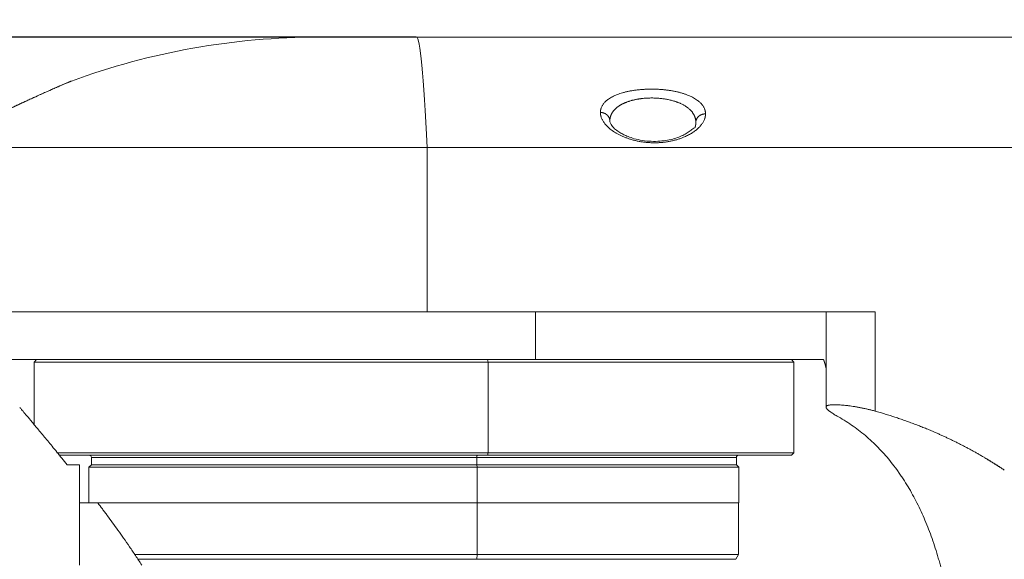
# Model space of a CAD drawing. Header units: millimetres. Extents: x 5437 to 18441, y -4466 to 3128.
# Tile 6 of 256: x 6991 to 7197, y -2858 to -2745. Entities that reach past the tile are written whole.
import ezdxf

# ---------------------------------------------------------------- set-up
doc = ezdxf.new("R2010")
doc.units = ezdxf.units.MM
doc.layers.add('1', color=7, linetype='Continuous', true_color=0xffffff)
doc.dimstyles.get("Standard").update_dxf_attribs({"dimtxt": 0.18, "dimasz": 0.18, "dimexe": 0.18, "dimexo": 0.0625, "dimgap": 0.09, "dimtad": 0, "dimtih": 1, "dimtoh": 1, "dimdec": 4, "dimzin": 0, "dimdsep": 46, "dimtxsty": 'Standard', "dimcen": 0.09, "dimadec": 0, "dimazin": 0, "dimtfac": 1, "dimtdec": 4, "dimtofl": 0, "dimtmove": 0, "dimatfit": 3, "dimfxl": 1, "dimtolj": 1, "dimtzin": 0, "dimarcsym": 0})

# ---------------------------------------------------------------- blocks, each defined once
blk = doc.blocks.new('*D53')
at = {"color": 0, "lineweight": -2, "transparency": 16777216}
for p, q in [((10989.43, -2154.42), (10692.92, -2240.82)), ((11069.43, -2154.42), (10989.43, -2154.42)), ((8443.39, -2896.32), (8443.57, -2896.32)), ((8443.48, -2896.41), (8443.48, -2896.23))]:
    blk.add_line(p, q, dxfattribs=at)
at = {"color": 0, "lineweight": 20, "transparency": 16777216}
blk.add_solid([(10689.19, -2228.02), (10696.65, -2253.62), (10616.11, -2263.2)], dxfattribs=at)
at = {"layer": 'Defpoints', "color": 0, "lineweight": 20, "transparency": 16777216}
for p in [(10616.11, -2263.2), (6270.85, -3529.44)]:
    blk.add_point(p, dxfattribs=at)
at = {"color": 0, "lineweight": 20, "transparency": 16777216, "insert": (11249.52, -2154.42), "char_height": 80, "attachment_point": 5}
blk.add_mtext('\\A1;R2260', dxfattribs=at)
blk = doc.blocks.new('*D52')
at = {"color": 0, "lineweight": -2, "transparency": 16777216}
for p, q in [((7073.97, -2748.82), (6785.23, -2748.82)), ((6785.41, -2768.82), (6785.41, -2826.23)), ((6785.41, -3008.82), (6785.41, -2951.41)), ((7073.97, -3028.82), (6785.23, -3028.82))]:
    blk.add_line(p, q, dxfattribs=at)
at = {"color": 0, "lineweight": 20, "transparency": 16777216}
for points in [[(6782.07, -2768.82), (6788.74, -2768.82), (6785.41, -2748.82)], [(6782.07, -3008.82), (6788.74, -3008.82), (6785.41, -3028.82)]]:
    blk.add_solid(points, dxfattribs=at)
at = {"layer": 'Defpoints', "color": 0, "lineweight": 20, "transparency": 16777216}
for p in [(7074.03, -2748.82), (6785.41, -3028.82), (7074.03, -3028.82)]:
    blk.add_point(p, dxfattribs=at)
at = {"color": 0, "lineweight": 20, "transparency": 16777216, "insert": (6785.41, -2888.82), "char_height": 50, "attachment_point": 5, "rotation": 90}
blk.add_mtext('\\A1;280', dxfattribs=at)

msp = doc.modelspace()

# ---------------------------------------------------------------- linework, layer by layer
at = {"layer": '1', "color": 0, "lineweight": 20}
for p, q in [((7074.0279, -2748.82157), (7053.47986, -2748.82157)), ((7074.0279, -2748.82157), (7438.75393, -2748.82157)), ((6973.47995, -2771.93573), (7076.21968, -2771.93573)), ((7076.21968, -2771.93573), (7440.94571, -2771.93573)), ((7076.21968, -2806.32157), (7076.21968, -2771.93573)), ((6976.09684, -2806.32157), (7076.21968, -2806.32157)), ((7169.99278, -2806.32157), (7076.21968, -2806.32157)), ((7098.8983, -2816.32157), (7098.8983, -2806.32157)), ((7159.71881, -2806.32157), (7159.71881, -2826.27195)), ((7169.99278, -2827.10515), (7169.99278, -2806.32157)), ((6983.47995, -2816.32157), (7098.8983, -2816.32157)), ((6994.47995, -2816.32157), (6993.97995, -2816.82157)), ((7088.98964, -2816.82156), (7088.89209, -2816.32157)), ((7098.8983, -2816.32157), (7159.20534, -2816.32157)), ((7152.97995, -2816.82157), (7152.47995, -2816.32157)), ((6993.97995, -2816.82157), (7088.98964, -2816.82157)), ((6993.97995, -2816.82157), (6993.97995, -2829.88347)), ((7088.98964, -2816.82157), (7152.97995, -2816.82157)), ((7088.98964, -2835.82157), (7088.98964, -2816.82157)), ((7152.97995, -2835.82157), (7152.97995, -2816.82157)), ((6998.78092, -2835.82157), (7088.98964, -2835.82157)), ((6999.16483, -2836.32157), (7088.89209, -2836.32157)), ((7005.97995, -2836.82157), (7005.97995, -2838.32157)), ((7005.97995, -2836.82157), (7086.64855, -2836.82157)), ((7086.64855, -2836.82157), (7140.97995, -2836.82157)), ((7086.64855, -2838.32157), (7086.64855, -2836.82157)), ((7088.98964, -2835.82157), (7088.89209, -2836.32157)), ((7088.89209, -2836.32157), (7152.47995, -2836.32157)), ((7088.98964, -2835.82157), (7152.97995, -2835.82157)), ((7140.97995, -2838.32157), (7140.97995, -2836.82157)), ((7152.47995, -2836.32157), (7152.97995, -2835.82157)), ((7003.47995, -2838.32157), (7000.88347, -2838.32157)), ((7003.47995, -2838.32157), (7003.47995, -2859.32157)), ((7005.97995, -2838.32157), (7005.47995, -2838.82157)), ((7005.47995, -2838.82157), (7005.47995, -2846.32157)), ((7005.47995, -2838.82157), (7086.7461, -2838.82157)), ((7005.97995, -2838.32157), (7086.64855, -2838.32157)), ((7086.64855, -2838.32157), (7140.97995, -2838.32157)), ((7086.7461, -2838.82156), (7086.64855, -2838.32157)), ((7086.7461, -2838.82157), (7141.47995, -2838.82157)), ((7086.7461, -2846.32157), (7086.7461, -2838.82157)), ((7141.47995, -2838.82157), (7140.97995, -2838.32157)), ((7141.47995, -2846.32157), (7141.47995, -2838.82157)), ((7003.47995, -2846.32157), (7007.33617, -2846.32157)), ((7007.33549, -2846.32157), (7086.7461, -2846.32157)), ((7086.73634, -2857.12157), (7086.73634, -2846.32157)), ((7086.7461, -2846.32157), (7141.47995, -2846.32157)), ((7141.42995, -2857.12157), (7141.42995, -2846.32157)), ((7014.99933, -2857.12157), (7086.73634, -2857.12157)), ((7086.62371, -2858.12157), (7086.73634, -2857.12157)), ((7086.73634, -2857.12157), (7141.42995, -2857.12157)), ((7140.8526, -2858.12157), (7141.42995, -2857.12157)), ((7015.67721, -2858.12157), (7086.62371, -2858.12157)), ((7086.62371, -2858.12157), (7140.8526, -2858.12157))]:
    msp.add_line(p, q, dxfattribs=at)
for centre, radius, start, end in [((7053.47986, -2898.82157), 150, 90, 110.157321), ((7005.47995, -2836.82157), 0.5, 0, 90), ((7141.47995, -2836.82157), 0.5, 90, 180)]:
    msp.add_arc(centre, radius, start, end, dxfattribs=at)
for centre, major_axis, ratio, start_param, end_param in [((7074.0279, -2898.82157), (0, -150), 0.02739726, 2.579057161, 3.141593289), ((7086.7461, -2836.82157), (0, 0.5), 0.195090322, 0, 1.570796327)]:
    msp.add_ellipse(centre, major_axis=major_axis, ratio=ratio, start_param=start_param, end_param=end_param, dxfattribs=at)
for points, degree, knots in [([(7001.79077, -2758.00879), (7001.79075, -2758.0088), (7001.79071, -2758.00882), (7001.79038, -2758.00896), (7001.78985, -2758.00918), (7001.78912, -2758.00949), (7001.78817, -2758.0099), (7001.78701, -2758.01039), (7001.78564, -2758.01097), (7001.78406, -2758.01164), (7001.78226, -2758.0124), (7001.78026, -2758.01325), (7001.77804, -2758.01419), (7001.77562, -2758.01522), (7001.77298, -2758.01633), (7001.77013, -2758.01754), (7001.76707, -2758.01884), (7001.7638, -2758.02022), (7001.76032, -2758.0217), (7001.75662, -2758.02327), (7001.75272, -2758.02492), (7001.7486, -2758.02667), (7001.74427, -2758.0285), (7001.73973, -2758.03043), (7001.73498, -2758.03244), (7001.73002, -2758.03454), (7001.72484, -2758.03674), (7001.71945, -2758.03902), (7001.71386, -2758.04139), (7001.70805, -2758.04386), (7001.70203, -2758.04641), (7001.69579, -2758.04905), (7001.68935, -2758.05179), (7001.68269, -2758.05461), (7001.67582, -2758.05752), (7001.66874, -2758.06052), (7001.64415, -2758.07095), (7001.59684, -2758.09103), (7001.51629, -2758.12524), (7001.42207, -2758.16527), (7001.28851, -2758.22208), (7001.10301, -2758.30111), (7000.84952, -2758.40933), (7000.55807, -2758.53403), (7000.24829, -2758.66695), (6999.92845, -2758.8046), (6999.60512, -2758.94414), (6999.25819, -2759.09429), (6998.8673, -2759.26399), (6998.42906, -2759.45494), (6997.93988, -2759.66894), (6997.44346, -2759.88701), (6996.94521, -2760.10683), (6996.4495, -2760.3264), (6995.93563, -2760.55493), (6995.40339, -2760.79259), (6994.85257, -2761.0396), (6994.21666, -2761.32601), (6993.49304, -2761.65371), (6992.6798, -2762.02423), (6991.84653, -2762.40616), (6991.00419, -2762.79464), (6990.1596, -2763.18664), (6989.31927, -2763.579), (6988.47906, -2763.97359), (6987.77948, -2764.30407), (6987.21964, -2764.56971), (6986.79773, -2764.7705), (6986.38057, -2764.96958), (6985.81719, -2765.23921), (6985.11968, -2765.5745), (6984.28685, -2765.97705), (6983.47802, -2766.3702), (6982.81652, -2766.69341), (6982.30457, -2766.94451), (6981.92031, -2767.13348), (6981.56107, -2767.31055), (6981.2053, -2767.48631), (6980.86061, -2767.65701), (6980.53621, -2767.81802), (6980.25389, -2767.9584), (6980.08284, -2768.04359), (6979.99128, -2768.08923), (6979.96246, -2768.1036), (6979.93449, -2768.11755), (6979.90739, -2768.13107), (6979.88114, -2768.14417), (6979.85575, -2768.15684), (6979.83121, -2768.16908), (6979.80753, -2768.1809), (6979.78472, -2768.19229), (6979.76276, -2768.20326), (6979.74166, -2768.2138), (6979.72141, -2768.22391), (6979.70203, -2768.23359), (6979.6835, -2768.24284), (6979.66584, -2768.25167), (6979.64903, -2768.26007), (6979.63309, -2768.26803), (6979.618, -2768.27557), (6979.60377, -2768.28268), (6979.59041, -2768.28936), (6979.5779, -2768.29561), (6979.56626, -2768.30143), (6979.55548, -2768.30682), (6979.54555, -2768.31178), (6979.53649, -2768.3163), (6979.52829, -2768.3204), (6979.52096, -2768.32407), (6979.51448, -2768.3273), (6979.50887, -2768.33011), (6979.50412, -2768.33248), (6979.50024, -2768.33442), (6979.49721, -2768.33593), (6979.49506, -2768.337), (6979.49372, -2768.33767), (6979.49355, -2768.33776), (6979.49347, -2768.3378)], 3, [0, 0, 0, 0, 0.001318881, 0.00263714, 0.003954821, 0.005271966, 0.006588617, 0.007904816, 0.009220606, 0.010536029, 0.011851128, 0.013165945, 0.014480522, 0.015794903, 0.01710913, 0.018423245, 0.019737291, 0.021051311, 0.022365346, 0.023679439, 0.024993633, 0.02630797, 0.027622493, 0.028937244, 0.030252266, 0.0315676, 0.032883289, 0.034199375, 0.035515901, 0.036832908, 0.038150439, 0.039468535, 0.040787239, 0.042106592, 0.043426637, 0.044747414, 0.046068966, 0.056796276, 0.067516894, 0.078252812, 0.089025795, 0.107529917, 0.126022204, 0.144603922, 0.163373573, 0.179025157, 0.194730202, 0.210539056, 0.226500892, 0.24526537, 0.264182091, 0.283322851, 0.300329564, 0.317428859, 0.334666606, 0.352088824, 0.369741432, 0.38767001, 0.412194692, 0.436941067, 0.46202625, 0.487569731, 0.512700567, 0.537923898, 0.563357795, 0.589123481, 0.602414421, 0.615706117, 0.629015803, 0.642360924, 0.670436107, 0.698455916, 0.728860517, 0.759054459, 0.776156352, 0.793121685, 0.80999145, 0.82680706, 0.846898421, 0.866787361, 0.886546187, 0.906247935, 0.908962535, 0.911672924, 0.914379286, 0.91708181, 0.919780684, 0.922476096, 0.925168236, 0.927857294, 0.93054346, 0.933226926, 0.935907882, 0.938586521, 0.941263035, 0.943937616, 0.946610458, 0.949281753, 0.951951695, 0.954620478, 0.957288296, 0.959955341, 0.962621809, 0.965287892, 0.967953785, 0.970619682, 0.973285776, 0.97595226, 0.978619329, 0.981287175, 0.98395599, 0.986625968, 0.9892973, 0.991970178, 0.994644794, 0.997321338, 1, 1, 1, 1]), ([(7001.4131, -2758.1691), (7001.14253, -2758.28177), (7000.4845, -2758.56163), (6999.11734, -2759.15175), (6997.70259, -2759.77361), (6995.94234, -2760.55884), (6993.8597, -2761.50502), (6991.41595, -2762.63029), (6988.9022, -2763.796), (6986.65341, -2764.85221), (6984.73214, -2765.76657), (6983.17405, -2766.51664), (6981.61437, -2767.27895), (6980.76953, -2767.69903), (6980.38361, -2767.8939)], 3, [0, 0, 0, 0, 0.094696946, 0.174244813, 0.242961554, 0.303698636, 0.407522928, 0.494227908, 0.586422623, 0.695411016, 0.758162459, 0.828141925, 0.907626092, 1, 1, 1, 1]), ([(7001.37284, -2758.18622), (7001.38894, -2758.17937), (7001.43921, -2758.15799), (7001.51614, -2758.1253), (7001.59671, -2758.09109), (7001.64695, -2758.06977), (7001.67625, -2758.05734), (7001.69015, -2758.05145), (7001.70315, -2758.04593), (7001.71525, -2758.0408), (7001.72645, -2758.03606), (7001.73675, -2758.03169), (7001.74616, -2758.0277), (7001.75467, -2758.0241), (7001.76228, -2758.02087), (7001.76899, -2758.01802), (7001.77481, -2758.01556), (7001.77974, -2758.01347), (7001.78376, -2758.01176), (7001.7869, -2758.01043), (7001.78912, -2758.00949), (7001.79051, -2758.0089), (7001.79068, -2758.00883), (7001.79077, -2758.00879)], 3, [0, 0, 0, 0, 0.05840903, 0.187550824, 0.316518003, 0.445575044, 0.478307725, 0.511003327, 0.54366624, 0.576300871, 0.608911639, 0.641502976, 0.674079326, 0.706645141, 0.73920488, 0.771763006, 0.804323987, 0.836892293, 0.869472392, 0.902068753, 0.934685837, 0.967328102, 1, 1, 1, 1]), ([(7112.5044, -2764.58102), (7112.50442, -2764.57249), (7112.50445, -2764.55543), (7112.50479, -2764.52988), (7112.50535, -2764.50436), (7112.50614, -2764.47888), (7112.50717, -2764.45344), (7112.50842, -2764.42804), (7112.50991, -2764.40268), (7112.51163, -2764.37736), (7112.51358, -2764.35207), (7112.51577, -2764.32682), (7112.51818, -2764.30161), (7112.52083, -2764.27643), (7112.52371, -2764.25129), (7112.52682, -2764.2262), (7112.53016, -2764.20113), (7112.53374, -2764.17611), (7112.53754, -2764.15112), (7112.54158, -2764.12617), (7112.54585, -2764.10126), (7112.55035, -2764.07639), (7112.55509, -2764.05155), (7112.56005, -2764.02675), (7112.56525, -2764.00199), (7112.57068, -2763.97726), (7112.57634, -2763.95257), (7112.58223, -2763.92792), (7112.58836, -2763.9033), (7112.59472, -2763.87873), (7112.6013, -2763.85419), (7112.60812, -2763.82968), (7112.61518, -2763.80522), (7112.62246, -2763.78079), (7112.62998, -2763.75639), (7112.63772, -2763.73204), (7112.6457, -2763.70772), (7112.65392, -2763.68344), (7112.66236, -2763.65919), (7112.67103, -2763.63498), (7112.67994, -2763.61081), (7112.71685, -2763.51333), (7112.79045, -2763.34444), (7112.91918, -2763.10791), (7113.0711, -2762.87698), (7113.24708, -2762.65045), (7113.44699, -2762.42894), (7113.67096, -2762.21313), (7113.91744, -2762.00461), (7114.21812, -2761.77955), (7114.58207, -2761.54177), (7115.01989, -2761.29602), (7115.49736, -2761.06466), (7116.01302, -2760.84847), (7116.566, -2760.64853), (7117.1538, -2760.46573), (7117.77412, -2760.30066), (7118.42524, -2760.15428), (7119.10328, -2760.02736), (7119.80513, -2759.92023), (7120.52809, -2759.83368), (7121.26714, -2759.7682), (7122.01864, -2759.72382), (7122.77913, -2759.70108), (7123.54288, -2759.7001), (7124.30609, -2759.72057), (7125.06497, -2759.76273), (7125.81396, -2759.82629), (7126.54966, -2759.91064), (7127.26843, -2760.01569), (7127.9655, -2760.14081), (7128.63824, -2760.28517), (7129.28367, -2760.44836), (7129.89821, -2760.62955), (7130.4802, -2760.82773), (7131.02744, -2761.04227), (7131.53767, -2761.27224), (7132.01009, -2761.51658), (7132.44326, -2761.77442), (7132.80351, -2762.02251), (7133.10125, -2762.25634), (7133.34541, -2762.47226), (7133.56735, -2762.695), (7133.76556, -2762.92295), (7133.94017, -2763.15544), (7134.09102, -2763.39184), (7134.21894, -2763.63334), (7134.29598, -2763.81435), (7134.33885, -2763.93171), (7134.35674, -2763.98362), (7134.37361, -2764.03567), (7134.38946, -2764.08786), (7134.40429, -2764.14019), (7134.4181, -2764.19265), (7134.43088, -2764.24525), (7134.44265, -2764.29799), (7134.4534, -2764.35087), (7134.46313, -2764.40389), (7134.47184, -2764.45704), (7134.47953, -2764.51034), (7134.4862, -2764.56378), (7134.49185, -2764.61735), (7134.49648, -2764.67107), (7134.50009, -2764.72492), (7134.50267, -2764.77892), (7134.50429, -2764.83306), (7134.50452, -2764.86923), (7134.50463, -2764.88733)], 3, [0, 0, 0, 0, 0.00156953, 0.003138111, 0.004705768, 0.006272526, 0.007838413, 0.009403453, 0.010967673, 0.012531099, 0.014093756, 0.01565567, 0.017216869, 0.018777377, 0.02033722, 0.021896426, 0.02345502, 0.025013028, 0.026570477, 0.028127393, 0.029683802, 0.031239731, 0.032795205, 0.034350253, 0.035904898, 0.037459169, 0.039013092, 0.040566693, 0.042119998, 0.043673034, 0.045225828, 0.046778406, 0.048330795, 0.049883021, 0.05143511, 0.05298709, 0.054538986, 0.056090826, 0.057642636, 0.059194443, 0.060746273, 0.062298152, 0.077998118, 0.093605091, 0.109147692, 0.124654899, 0.140387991, 0.156013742, 0.171564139, 0.187071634, 0.208052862, 0.228853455, 0.249559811, 0.270555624, 0.291375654, 0.312117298, 0.333106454, 0.353942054, 0.37473205, 0.395696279, 0.41654206, 0.437385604, 0.45831021, 0.479162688, 0.500063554, 0.520936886, 0.541786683, 0.562732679, 0.583553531, 0.604396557, 0.625375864, 0.64614491, 0.666975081, 0.687971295, 0.708696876, 0.729510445, 0.750506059, 0.771201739, 0.791994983, 0.812968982, 0.828474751, 0.844022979, 0.859645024, 0.875371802, 0.890879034, 0.906419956, 0.922022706, 0.937715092, 0.940983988, 0.944252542, 0.947520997, 0.950789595, 0.954058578, 0.957328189, 0.960598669, 0.963870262, 0.967143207, 0.970417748, 0.973694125, 0.976972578, 0.980253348, 0.983536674, 0.986822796, 0.990111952, 0.99340438, 0.996700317, 1, 1, 1, 1]), ([(7114.47995, -2766.37089), (7114.47995, -2765.79672), (7114.60335, -2765.23616), (7114.85369, -2764.69893), (7115.62262, -2763.68218), (7116.90854, -2762.84407), (7117.68565, -2762.47728), (7119.23956, -2761.9554), (7121.04692, -2761.66167), (7121.8514, -2761.58096), (7124.35332, -2761.47625), (7126.84942, -2761.79892), (7128.36822, -2762.20716), (7130.61014, -2763.21514), (7131.91426, -2764.59418), (7132.29289, -2765.25913), (7132.47995, -2765.95806), (7132.47995, -2766.67312)], 5, [0, 0, 0, 0, 0, 0, 0.179708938, 0.179708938, 0.179708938, 0.362925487, 0.362925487, 0.362925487, 0.499219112, 0.499219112, 0.499219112, 0.778150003, 0.778150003, 0.778150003, 1, 1, 1, 1, 1, 1]), ([(7134.50463, -2764.88733), (7134.50461, -2764.89606), (7134.50458, -2764.91352), (7134.50423, -2764.93973), (7134.50366, -2764.96595), (7134.50285, -2764.99218), (7134.5018, -2765.01842), (7134.50051, -2765.04467), (7134.49899, -2765.07093), (7134.49724, -2765.09721), (7134.49524, -2765.12349), (7134.49301, -2765.14978), (7134.49054, -2765.17609), (7134.48783, -2765.2024), (7134.48489, -2765.22873), (7134.48171, -2765.25506), (7134.4783, -2765.28141), (7134.47464, -2765.30776), (7134.47075, -2765.33413), (7134.46663, -2765.3605), (7134.46226, -2765.38689), (7134.45766, -2765.41329), (7134.45282, -2765.43969), (7134.44775, -2765.46611), (7134.44244, -2765.49254), (7134.43689, -2765.51897), (7134.4311, -2765.54542), (7134.42508, -2765.57188), (7134.41882, -2765.59834), (7134.41232, -2765.62482), (7134.40559, -2765.65131), (7134.39862, -2765.67781), (7134.39141, -2765.70431), (7134.38397, -2765.73083), (7134.37629, -2765.75736), (7134.36837, -2765.78389), (7134.36022, -2765.81044), (7134.35182, -2765.83699), (7134.3432, -2765.86356), (7134.33433, -2765.89014), (7134.32523, -2765.91672), (7134.28788, -2766.02308), (7134.21365, -2766.2089), (7134.08441, -2766.47344), (7133.93219, -2766.73643), (7133.75659, -2766.9984), (7133.55805, -2767.25844), (7133.33667, -2767.51559), (7133.09354, -2767.76829), (7132.73821, -2768.10118), (7132.23924, -2768.50507), (7131.54925, -2768.96699), (7130.77729, -2769.39643), (7130.01277, -2769.74641), (7129.29611, -2770.02251), (7128.64803, -2770.23678), (7127.97002, -2770.4262), (7127.26462, -2770.58894), (7126.53405, -2770.72245), (7125.78497, -2770.8247), (7125.02072, -2770.89477), (7124.24457, -2770.93104), (7123.46566, -2770.93286), (7122.68771, -2770.90079), (7121.91445, -2770.83471), (7121.15446, -2770.73583), (7120.41093, -2770.6061), (7119.68716, -2770.44678), (7118.9889, -2770.2601), (7118.31828, -2770.04872), (7117.67776, -2769.81461), (7117.06998, -2769.55992), (7116.49616, -2769.28734), (7115.95807, -2768.99897), (7115.45646, -2768.69638), (7114.99198, -2768.38196), (7114.56598, -2768.0577), (7114.21059, -2767.75221), (7113.91596, -2767.46964), (7113.67375, -2767.21298), (7113.45312, -2766.95274), (7113.25494, -2766.69023), (7113.07943, -2766.4264), (7112.92707, -2766.16213), (7112.79762, -2765.89708), (7112.7196, -2765.70248), (7112.67637, -2765.5786), (7112.65877, -2765.52549), (7112.64211, -2765.47244), (7112.6264, -2765.41946), (7112.61165, -2765.36655), (7112.59784, -2765.3137), (7112.58498, -2765.26092), (7112.57307, -2765.20821), (7112.56211, -2765.15557), (7112.55211, -2765.10299), (7112.54305, -2765.05049), (7112.53494, -2764.99805), (7112.52778, -2764.94568), (7112.52157, -2764.89337), (7112.5163, -2764.84114), (7112.51199, -2764.78897), (7112.50863, -2764.73688), (7112.50623, -2764.68485), (7112.50472, -2764.63288), (7112.50451, -2764.59831), (7112.5044, -2764.58102)], 3, [0, 0, 0, 0, 0.001559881, 0.003119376, 0.004678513, 0.006237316, 0.007795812, 0.009354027, 0.010911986, 0.012469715, 0.01402724, 0.015584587, 0.017141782, 0.018698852, 0.020255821, 0.021812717, 0.023369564, 0.024926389, 0.026483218, 0.028040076, 0.029596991, 0.031153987, 0.03271109, 0.034268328, 0.035825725, 0.037383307, 0.038941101, 0.040499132, 0.042057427, 0.04361601, 0.045174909, 0.046734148, 0.048293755, 0.049853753, 0.051414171, 0.052975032, 0.054536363, 0.05609819, 0.057660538, 0.059223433, 0.060786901, 0.062350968, 0.077988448, 0.093575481, 0.109138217, 0.124702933, 0.140403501, 0.156013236, 0.171560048, 0.187072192, 0.218484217, 0.249498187, 0.281005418, 0.312009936, 0.333126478, 0.353958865, 0.374618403, 0.395709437, 0.41656422, 0.437316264, 0.458305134, 0.479174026, 0.500070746, 0.520911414, 0.541775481, 0.562808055, 0.58352057, 0.604368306, 0.625478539, 0.646117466, 0.666940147, 0.68805135, 0.708678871, 0.729479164, 0.750537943, 0.77119541, 0.791977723, 0.812957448, 0.828481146, 0.844030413, 0.859632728, 0.875315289, 0.890890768, 0.906454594, 0.922032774, 0.937651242, 0.940781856, 0.943909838, 0.947035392, 0.950158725, 0.953280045, 0.95639956, 0.959517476, 0.962634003, 0.965749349, 0.968863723, 0.971977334, 0.97509039, 0.978203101, 0.981315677, 0.984428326, 0.987541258, 0.990654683, 0.993768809, 0.996883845, 1, 1, 1, 1]), ([(7112.5044, -2764.58102), (7112.81609, -2764.58443), (7113.12705, -2764.64217), (7113.42146, -2764.75416), (7113.94598, -2765.07474), (7114.29772, -2765.54806), (7114.41924, -2765.81292), (7114.47995, -2766.09191), (7114.47995, -2766.37089)], 5, [0, 0, 0, 0, 0, 0, 0.5, 0.5, 0.5, 1, 1, 1, 1, 1, 1]), ([(7132.47995, -2766.67311), (7132.47995, -2766.39038), (7132.5426, -2766.10764), (7132.66798, -2765.83968), (7133.03047, -2765.36271), (7133.56904, -2765.04493), (7133.87064, -2764.93628), (7134.18802, -2764.88384), (7134.50463, -2764.88732)], 5, [0, 0, 0, 0, 0, 0, 0.5, 0.5, 0.5, 1, 1, 1, 1, 1, 1]), ([(7132.32571, -2767.71232), (7132.17436, -2767.80004), (7131.74296, -2768.07118), (7131.06782, -2768.6186), (7130.01749, -2769.26459), (7128.93695, -2769.74793), (7127.65242, -2770.1677), (7126.16495, -2770.48278), (7124.48414, -2770.65445), (7122.64758, -2770.63436), (7120.83942, -2770.39834), (7119.27508, -2770.00364), (7118.0801, -2769.56547), (7117.11919, -2769.11143), (7116.23723, -2768.59555), (7115.34586, -2767.91626), (7114.59592, -2767.03263), (7114.42379, -2766.38142), (7114.44212, -2766.02436)], 3, [0, 0, 0, 0, 0.104730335, 0.178643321, 0.229482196, 0.279811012, 0.330517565, 0.382152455, 0.437176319, 0.495859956, 0.55807804, 0.615536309, 0.663721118, 0.702620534, 0.748791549, 0.814329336, 0.898375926, 1, 1, 1, 1]), ([(7000.88347, -2838.32157), (7000.51737, -2837.86333), (7000.15705, -2837.4143), (6999.62597, -2836.75498), (6999.45051, -2836.53758), (6999.10285, -2836.10762), (6998.93119, -2835.89572), (6998.084, -2834.85176), (6997.4417, -2834.06611), (6996.23331, -2832.59584), (6995.66722, -2831.9112), (6994.88001, -2830.96307), (6994.37585, -2830.3573), (6993.91487, -2829.80561), (6993.58611, -2829.41281), (6993.42597, -2829.22165), (6993.24675, -2829.00798), (6993.17159, -2828.91843), (6993.12186, -2828.85918), (6993.09717, -2828.82978), (6992.87689, -2828.56746), (6992.6945, -2828.35061), (6992.18784, -2827.74894), (6991.90401, -2827.4129), (6991.44658, -2826.87197), (6991.27295, -2826.66709), (6991.09798, -2826.46069), (6991.00993, -2826.35689), (6990.98002, -2826.32164), (6990.97996, -2826.32157)], 3, [0, 0, 0, 0, 0.06250882, 0.06250882, 0.09376323, 0.09376323, 0.12501764, 0.12501764, 0.25003528, 0.25003528, 0.37505292, 0.37505292, 0.43756174, 0.50007056, 0.50007056, 0.53132497, 0.546952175, 0.554765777, 0.554765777, 0.56257938, 0.56257938, 0.6250882, 0.6250882, 0.75010584, 0.75010584, 0.87512348, 0.87512348, 0.9376323, 1, 1, 1, 1]), ([(7162.31582, -2828.30047), (7162.1587, -2828.21168), (7161.85743, -2828.03861), (7161.44416, -2827.79202), (7161.06982, -2827.55794), (7160.84679, -2827.40999), (7160.68982, -2827.30199), (7160.61391, -2827.24873), (7160.54197, -2827.19657), (7160.4949, -2827.16205), (7160.47183, -2827.14491), (7160.35917, -2827.06021), (7160.1955, -2826.93022), (7159.99927, -2826.75084), (7159.90145, -2826.64114), (7159.82045, -2826.53617), (7159.78836, -2826.48605), (7159.75326, -2826.41433), (7159.74374, -2826.391), (7159.73281, -2826.35685), (7159.72971, -2826.3456), (7159.72468, -2826.32348), (7159.71494, -2826.26905), (7159.72285, -2826.17894), (7159.78689, -2826.0745), (7159.86527, -2826.01482), (7159.9618, -2825.95997), (7160.01914, -2825.93495), (7160.1192, -2825.90101), (7160.15498, -2825.89027), (7160.23066, -2825.87017), (7160.27061, -2825.86078), (7160.39673, -2825.83451), (7160.58156, -2825.80461), (7160.90815, -2825.77448), (7161.15885, -2825.76404), (7161.35949, -2825.75988), (7161.42847, -2825.7591), (7161.53515, -2825.75886), (7161.57127, -2825.75893), (7161.64445, -2825.75939), (7161.82947, -2825.76132), (7162.18106, -2825.77171), (7162.68838, -2825.80005), (7163.23389, -2825.84302), (7163.62318, -2825.88174), (7163.87469, -2825.90928), (7163.92542, -2825.91495), (7164.02725, -2825.92659), (7164.18073, -2825.9445), (7164.33639, -2825.96376), (7164.65056, -2826.00409), (7165.07703, -2826.06267), (7165.73896, -2826.16538), (7166.19492, -2826.24421), (7166.54242, -2826.30748), (7166.65922, -2826.32927), (7166.8945, -2826.37424), (7167.01233, -2826.3973), (7167.36633, -2826.46823), (7167.60303, -2826.51783), (7168.07772, -2826.62179), (7168.5537, -2826.73053), (7169.27127, -2826.90857), (7169.75192, -2827.03776), (7169.99278, -2827.10515)], 3, [0, 0, 0, 0, 0.03125, 0.0625, 0.09375, 0.125, 0.125, 0.140625, 0.1484375, 0.1484375, 0.15625, 0.15625, 0.1875, 0.21875, 0.25, 0.25, 0.28125, 0.28125, 0.296875, 0.296875, 0.3046875, 0.3046875, 0.3125, 0.34375, 0.375, 0.40625, 0.40625, 0.4375, 0.4375, 0.453125, 0.453125, 0.46875, 0.46875, 0.5, 0.53125, 0.5625, 0.5625, 0.578125, 0.578125, 0.5859375, 0.5859375, 0.59375, 0.625, 0.65625, 0.6875, 0.71875, 0.71875, 0.7265625, 0.7265625, 0.734375, 0.75, 0.75, 0.78125, 0.8125, 0.84375, 0.84375, 0.859375, 0.859375, 0.875, 0.875, 0.90625, 0.90625, 0.9375, 0.96875, 1, 1, 1, 1]), ([(7172.10625, -2956.32157), (7172.92572, -2955.3864), (7173.70341, -2954.41361), (7175.18263, -2952.39484), (7175.88415, -2951.34885), (7177.21711, -2949.18421), (7177.84853, -2948.06557), (7179.0463, -2945.75478), (7179.61264, -2944.56263), (7180.68441, -2942.10255), (7181.18985, -2940.83463), (7181.78573, -2939.19992), (7181.90311, -2938.87048), (7182.04762, -2938.45552), (7182.07642, -2938.37235), (7182.13375, -2938.20581), (7182.21936, -2937.95571), (7182.52898, -2937.03532), (7182.79768, -2936.18849), (7183.41918, -2934.13655), (7183.8024, -2932.74254), (7184.51194, -2929.90089), (7184.83826, -2928.45324), (7185.43829, -2925.50181), (7185.71199, -2923.99803), (7186.21003, -2920.93075), (7186.43436, -2919.36725), (7186.73546, -2916.97361), (7186.82991, -2916.16765), (7186.92961, -2915.25144), (7186.9406, -2915.1495), (7186.96239, -2914.94537), (7186.97319, -2914.84314), (7187.00531, -2914.53637), (7187.06833, -2913.92234), (7187.12778, -2913.30684), (7187.31813, -2911.25192), (7187.44556, -2909.59753), (7187.65388, -2906.26748), (7187.73478, -2904.59181), (7187.85158, -2901.21859), (7187.88748, -2899.52104), (7187.90735, -2896.95775), (7187.9083, -2896.10048), (7187.90286, -2895.13281), (7187.90217, -2895.02522), (7187.9006, -2894.81021), (7187.89797, -2894.48786), (7187.88996, -2893.73692), (7187.87989, -2893.09531), (7187.83921, -2890.9611), (7187.78404, -2889.26812), (7187.62846, -2885.90976), (7187.52803, -2884.24437), (7187.28014, -2880.94027), (7187.13269, -2879.30155), (7186.91686, -2877.2694), (7186.84974, -2876.66098), (7186.7672, -2875.95327), (7186.7309, -2875.65043), (7186.7065, -2875.44863), (7186.6942, -2875.34777), (7186.58264, -2874.44137), (7186.47748, -2873.64376), (7186.14368, -2871.27424), (7185.89674, -2869.72557), (7185.35123, -2866.68607), (7185.05266, -2865.19525), (7184.40001, -2862.26844), (7184.04593, -2860.83246), (7183.56553, -2859.0705), (7183.41857, -2858.5444), (7183.26725, -2858.02199), (7183.16539, -2857.67453), (7183.11395, -2857.50116), (7182.85463, -2856.63752), (7182.64024, -2855.95638), (7181.97564, -2853.94137), (7181.50403, -2852.63583), (7180.49997, -2850.09669), (7179.96751, -2848.8631), (7178.83723, -2846.46571), (7178.2394, -2845.30193), (7176.97287, -2843.0434), (7176.30419, -2841.94866), (7175.50833, -2840.75626), (7175.41929, -2840.62431), (7175.24, -2840.36152), (7175.1497, -2840.23061), (7174.87733, -2839.84011), (7174.32655, -2839.06765), (7173.75738, -2838.32063), (7172.59391, -2836.86014), (7171.78478, -2835.93117), (7170.09569, -2834.16188), (7169.21574, -2833.32157), (7167.38036, -2831.73045), (7166.42494, -2830.97964), (7164.43297, -2829.57001), (7163.39643, -2828.91118), (7162.31582, -2828.30047)], 3, [0, 0, 0, 0, 0.03125, 0.03125, 0.0625, 0.0625, 0.09375, 0.09375, 0.125, 0.125, 0.15625, 0.15625, 0.1640625, 0.1640625, 0.166015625, 0.166015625, 0.16796875, 0.171875, 0.1875, 0.1875, 0.21875, 0.21875, 0.25, 0.25, 0.28125, 0.28125, 0.3125, 0.3125, 0.328125, 0.328125, 0.330078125, 0.330078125, 0.33203125, 0.33203125, 0.3359375, 0.34375, 0.34375, 0.375, 0.375, 0.40625, 0.40625, 0.4375, 0.4375, 0.453125, 0.453125, 0.455078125, 0.455078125, 0.45703125, 0.4609375, 0.46875, 0.46875, 0.5, 0.5, 0.53125, 0.53125, 0.5625, 0.5625, 0.5703125, 0.57421875, 0.576171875, 0.576171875, 0.578125, 0.578125, 0.59375, 0.59375, 0.625, 0.625, 0.65625, 0.65625, 0.6875, 0.6875, 0.6953125, 0.69921875, 0.69921875, 0.703125, 0.703125, 0.71875, 0.71875, 0.75, 0.75, 0.78125, 0.78125, 0.8125, 0.8125, 0.84375, 0.84375, 0.84765625, 0.84765625, 0.8515625, 0.8515625, 0.859375, 0.875, 0.875, 0.90625, 0.90625, 0.9375, 0.9375, 0.96875, 0.96875, 1, 1, 1, 1]), ([(7197.03055, -2839.45219), (7195.67969, -2838.54452), (7194.30754, -2837.6686), (7192.91544, -2836.82457), (7187.74028, -2833.84568), (7182.33009, -2831.29746), (7178.29307, -2829.67237), (7174.1746, -2828.2752), (7169.99278, -2827.10515)], 5, [0, 0, 0, 0, 0, 0, 0.272603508, 0.272603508, 0.272603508, 1, 1, 1, 1, 1, 1]), ([(7016.52383, -2859.32157), (7016.08729, -2858.64957), (7015.65471, -2857.99424), (7014.79963, -2856.71594), (7014.37712, -2856.09297), (7013.54413, -2854.87886), (7013.13366, -2854.28773), (7012.32667, -2853.13717), (7011.93016, -2852.57775), (7011.15304, -2851.4909), (7010.77242, -2850.96346), (7010.02909, -2849.94124), (7009.66638, -2849.44645), (7009.13735, -2848.72959), (7008.96352, -2848.49486), (7008.70675, -2848.14923), (7008.62182, -2848.03509), (7008.45335, -2847.80904), (7008.36991, -2847.69726), (7007.95684, -2847.1447), (7007.63948, -2846.7228), (7007.33617, -2846.32157)], 3, [0, 0, 0, 0, 0.125, 0.125, 0.25, 0.25, 0.375, 0.375, 0.5, 0.5, 0.625, 0.625, 0.75, 0.75, 0.8125, 0.8125, 0.84375, 0.84375, 0.875, 0.875, 1, 1, 1, 1])]:
    msp.add_open_spline(points, degree=degree, knots=knots, dxfattribs=at)
for points in [[(7132.47995, -2766.67311), (7132.47995, -2766.87983), (7132.4643, -2767.08785), (7132.43316, -2767.29673), (7132.38665, -2767.50601), (7132.32487, -2767.71519)], [(7159.20534, -2816.32157), (7159.34578, -2816.70346), (7159.47325, -2817.09062), (7159.58741, -2817.48257), (7159.6879, -2817.87875), (7159.77443, -2818.27848)]]:
    msp.add_open_spline(points, degree=5, dxfattribs=at)

# ---------------------------------------------------------------- dimensions: what is measured, and where the dimension line sits
at = {"color": 0, "lineweight": 20}
dim = msp.add_diameter_dim_2p(p1=(6270.84796, -3529.44022), p2=(10616.11195, -2263.20291), text='R2260', dimstyle='Standard', override={"dimtxt": 80, "dimasz": 80, "dimdec": 0}, dxfattribs=at)
dim.commit()
dim.dimension.update_dxf_attribs({"geometry": '*D53', "text_midpoint": (11249.52071, -2154.41547), "dimtype": 163})
dim = msp.add_aligned_dim(p1=(7074.0279, -2748.82157), p2=(7074.0279, -3028.82157), distance=-288.62143, dimstyle='Standard', override={"dimtxt": 50, "dimasz": 20, "dimdec": 0}, dxfattribs=at)
dim.commit()
dim.dimension.update_dxf_attribs({"geometry": '*D52', "text_midpoint": (6785.40647, -2888.82157), "text_rotation": 90})

doc.saveas('drawing.dxf')
